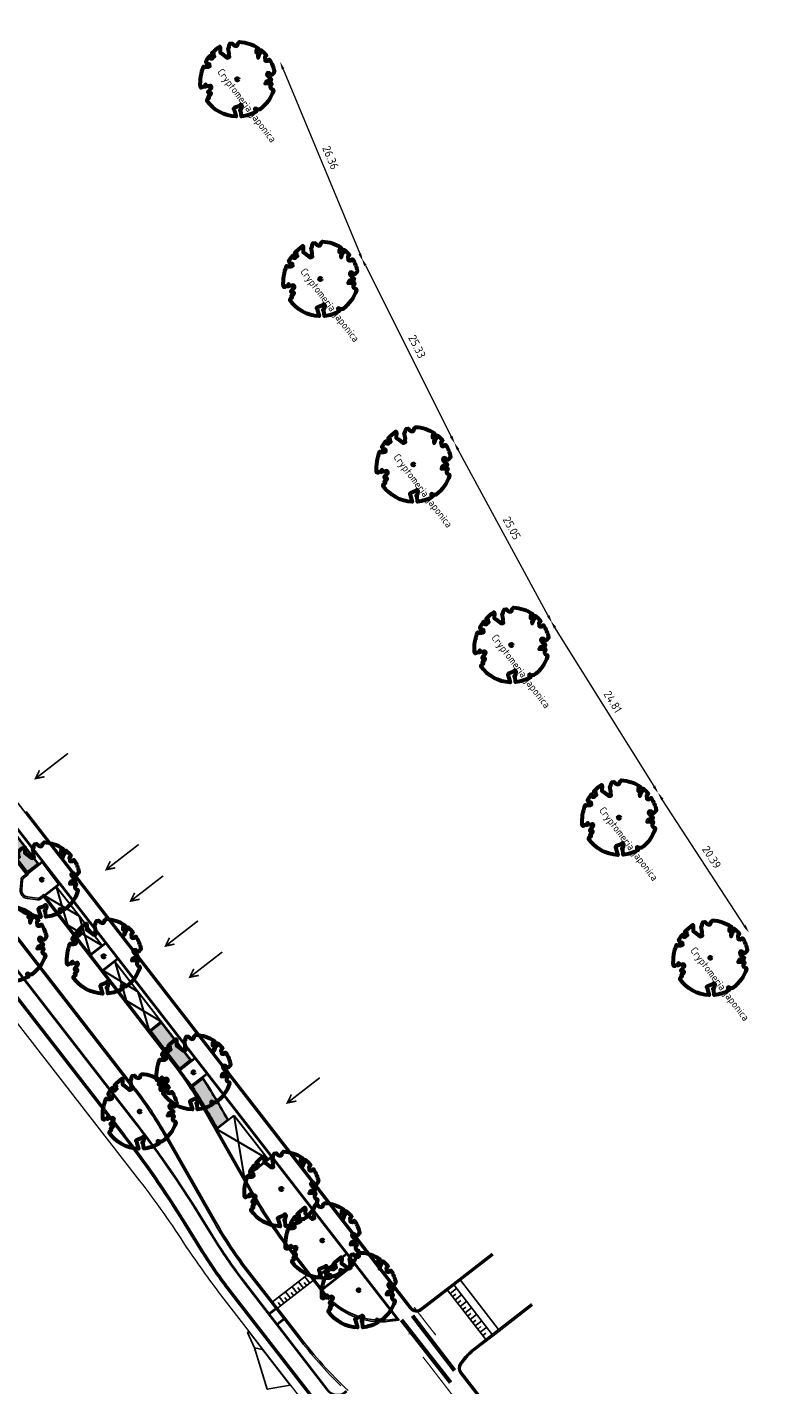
# Model space of a CAD drawing. Header units: metres. Extents: x 197051 to 198490, y 354564 to 355604.
# Tile 11 of 13: x 197309 to 197402, y 355225 to 355391. Entities that reach past the tile are written whole.
import ezdxf

# ---------------------------------------------------------------- set-up
doc = ezdxf.new("R2010")
doc.units = ezdxf.units.M
doc.header["$PDMODE"] = 3
doc.linetypes.add('5050strp', pattern=[1, 0.5, -0.5])
doc.linetypes.add('DASHED2', pattern=[0.375, 0.25, -0.125])
for name, color, linetype in [('Alternatief prins bernhard', 3, 'Continuous'), ('N-WE-VH-DREMPEL-G', 7, 'Continuous'), ('N-WE-VK-BLAUWE_ZONE-G', 5, 'Continuous'), ('N-XX-VH-KANTOPSLUITING_GELEIDEBAND_50_200_250-G', 210, 'Continuous'), ('N-XX-VH-KANTOPSLUITING_INRITVERLOOPBAND_50_200_250-G', 10, 'Continuous'), ('N-XX-VH-KANTOPSLUITING_OPSLUITBAND_100_200-G', 170, 'Continuous'), ('N-XX-VH-KANTOPSLUITING_VOORKANTBAND-G', 7, 'Continuous')]:
    doc.layers.add(name, color=color, linetype=linetype)
for name, color, linetype, lineweight in [('mk-nw-5050 blok', 7, '5050strp', 35), ('N-WE-GR-BOOM-S', 86, 'Continuous', 40), ('N-WE-IE-PARKEERVAK_LANGSPARKEREN-G', 7, 'Continuous', 25), ('N-WE-VW-MARKERING_DWARS_DRIEHOEK_5050-G', 7, 'VW-HAAIETAND50-L-N', 35), ('nieuwe boomspiegels', 86, 'Continuous', 20), ('Ontwerp', 7, 'Continuous', 20), ('Parkeervak', 7, 'Continuous', 20), ('Parkeervak_arcering', 7, 'Continuous', 20)]:
    doc.layers.add(name, color=color, linetype=linetype, lineweight=lineweight)
doc.layers.add('uitritten', color=34, linetype='Continuous', lineweight=30, plot=False)
doc.styles.add('NLCS-ISO', font='NLCS-ISO.ttf')
doc.styles.add('NLCS-ISO-M500-T25', font='NLCS-ISO.ttf', dxfattribs={"height": 1})
doc.linetypes.add('VW-HAAIETAND50-L-N', pattern='A,0,-0.5,[150,NLCS.SHX,S=1,R=0,X=-0.625,Y=0],-0.5', length=1)
doc.dimstyles.new('NLCS-M200-T25-PIJL', dxfattribs={"dimscale": 0.5, "dimtxt": 1, "dimasz": 1, "dimexe": 1, "dimexo": 1, "dimgap": 0.7, "dimtad": 1, "dimzin": 0, "dimdsep": 46, "dimtxsty": 'NLCS-ISO', "dimcen": 0, "dimdle": 2, "dimse1": 1, "dimse2": 1, "dimclrd": 256, "dimclre": 256, "dimclrt": 256, "dimadec": 1, "dimazin": 0, "dimtfac": 1, "dimtofl": 0, "dimtmove": 1, "dimatfit": 0, "dimfxl": 2, "dimfxlon": 1, "dimtfillclr": 254, "dimtolj": 1, "dimtzin": 0, "dimlwd": 18, "dimlwe": 18, "dimarcsym": 0})

# ---------------------------------------------------------------- blocks, each defined once
blk = doc.blocks.new('*U480')
at = {"layer": 'Parkeervak_arcering'}
h = blk.add_hatch(color=253, dxfattribs=at)
h.dxf.hatch_style = 1
h.paths.add_polyline_path([(0, 6), (0, 0), (1.8, 0), (1.8, 6)])
h.paths.add_polyline_path([(1.67, 5.87), (1.67, 0.13), (0.13, 0.13), (0.13, 5.87)], flags=16)
at = {"layer": 'Parkeervak_arcering', "true_color": 0xb97150}
h = blk.add_hatch(color=13, dxfattribs=at)
h.dxf.hatch_style = 1
h.paths.add_polyline_path([(1.67, 5.87), (1.67, 0.13), (0.13, 0.13), (0.13, 5.87)])
at = {"layer": 'N-WE-IE-PARKEERVAK_LANGSPARKEREN-G'}
blk.add_lwpolyline([(1.8, 0), (0, 0), (0, 6), (1.8, 6)], close=True, dxfattribs=at)
at = {"layer": 'N-WE-IE-PARKEERVAK_LANGSPARKEREN-G', "lineweight": 9}
blk.add_lwpolyline([(1.67, 0.13), (0.13, 0.13), (0.13, 5.87), (1.67, 5.87)], close=True, dxfattribs=at)
blk = doc.blocks.new('*U467')
at = {"layer": 'N-WE-GR-BOOM-S', "lineweight": 60}
blk.add_lwpolyline([(0.43, 4.71), (0.44, 4.72), (0.45, 4.73), (0.46, 4.74), (0.47, 4.75), (0.47, 4.75), (0.48, 4.76), (0.49, 4.77), (0.49, 4.78), (0.5, 4.79), (0.51, 4.8), (0.51, 4.82), (0.52, 4.84), (0.52, 4.86), (0.51, 4.88), (0.51, 4.92), (0.48, 5.03, -0.52938), (0.53, 5.1, -0.087139), (2.22, 4.62, -0.372341), (2.28, 4.47), (2.35, 4.12), (2.18, 3.95), (1.99, 3.99), (1.77, 3.82), (1.85, 3.6), (2.09, 3.53), (2.71, 3.67), (2.86, 3.59), (2.85, 3.45), (2.71, 3.36), (2.58, 2.94), (2.74, 2.67), (3.17, 3.35, -0.504641), (3.41, 3.14, 0.331948), (3.54, 2.92, 0.282008), (3.99, 3), (3.96, 2.99, -0.512156), (4.16, 2.98, -0.16076), (5.09, -0.06), (4.98, -0.17), (4.98, -0.29), (4.86, -0.31), (4.88, -0.44), (4.7, -0.38), (4.64, -0.52), (4.86, -0.67), (4.93, -0.72), (5.05, -0.6, -0.106371), (4.34, -2.61), (3.71, -2.2), (3.59, -2.28), (3.51, -1.94), (3.29, -1.67), (3.02, -1.68), (3.03, -1.99), (2.83, -2.68), (2.86, -2.81), (3.01, -2.83), (3.93, -3.18, -0.236298), (-0.23, -5.01, 0.159625), (-0.35, -4.77, 0.350802), (-0.31, -4.53, -0.504641), (-0.6, -4.39), (-0.53, -4.17), (-0.65, -3.96), (-0.8, -3.98), (-0.82, -4.14), (-0.94, -4.21), (-1.08, -4.11), (-1.2, -3.47), (-1.29, -3.38), (-1.52, -3.39), (-1.59, -3.66), (-1.68, -3.69), (-1.77, -3.92), (-2, -3.8, 0.733583), (-1.92, -3.97, -0.861625), (-1.87, -4.13, 0.279978), (-2.04, -4.39), (-2.04, -4.4, -0.827056), (-2.21, -4.58, -0.116774), (-4.15, -2.56), (-4.11, -2.55), (-4.08, -2.54), (-4.06, -2.53), (-4.04, -2.52), (-4.02, -2.51), (-4.01, -2.5), (-4, -2.49), (-3.77, -2.18), (-3.76, -2.17), (-3.76, -2.16), (-3.75, -2.15), (-3.75, -2.14), (-3.75, -2.13), (-3.74, -2.12), (-3.74, -2.11), (-3.74, -2.1), (-3.73, -2.09), (-3.72, -2.07), (-3.71, -2.06), (-3.71, -2.04), (-3.7, -2.02), (-3.69, -2.01), (-3.68, -1.99), (-3.68, -1.97), (-3.67, -1.96), (-3.67, -1.94), (-3.67, -1.93), (-3.67, -1.92), (-3.67, -1.9), (-3.67, -1.89), (-3.67, -1.88), (-3.68, -1.88), (-3.68, -1.87), (-3.69, -1.87), (-3.7, -1.87), (-3.71, -1.87), (-3.72, -1.87), (-3.73, -1.86), (-3.74, -1.86), (-3.75, -1.86), (-3.76, -1.86), (-3.78, -1.85), (-3.79, -1.84), (-3.8, -1.83), (-3.81, -1.83), (-3.83, -1.82), (-3.84, -1.81), (-3.85, -1.8), (-3.87, -1.78), (-3.88, -1.77), (-3.89, -1.76), (-3.91, -1.75), (-4.15, -2.03), (-4.16, -2.01), (-4.17, -2), (-4.18, -1.98), (-4.19, -1.97), (-4.2, -1.95), (-4.22, -1.94), (-4.24, -1.93), (-4.27, -1.92), (-4.32, -1.93), (-4.38, -1.94), (-4.46, -1.97, -0.040997), (-4.79, -1.03), (-4.62, -1.06), (-4.46, -1.16), (-4.38, -1.08), (-4.28, -0.93), (-4.38, -0.78), (-4.32, -0.57), (-4.52, -0.55), (-4.65, -0.42), (-4.89, -0.58, -0.05814), (-4.99, 0.83), (-4.85, 0.8), (-4.3, 0.36), (-4.06, 0.45), (-3.13, 0.69), (-3.05, 1), (-3.41, 1.14), (-3.46, 1.26), (-4.12, 1.58), (-4.14, 1.77), (-4.36, 1.96), (-4.45, 2.14), (-4.3, 2.38), (-3.96, 2.43), (-3.65, 2.63), (-3.65, 2.84), (-3.84, 3.07), (-3.79, 3.16), (-3.86, 3.31, -0.13428), (-1.66, 4.83, -0.541727), (-1.6, 4.78), (-1.61, 4.64), (-1.61, 4.56), (-1.6, 4.51), (-1.58, 4.46), (-1.56, 4.43), (-1.53, 4.41), (-1.51, 4.39), (-1.49, 4.38), (-1.47, 4.36), (-1.45, 4.34), (-1.43, 4.32), (-1.41, 4.31), (-1.4, 4.3), (-1.38, 4.28), (-1.36, 4.28), (-1.35, 4.27), (-1.33, 4.27), (-1.31, 4.28), (-1.29, 4.28), (-1.27, 4.29), (-1.25, 4.31), (-1.23, 4.32), (-1.21, 4.33), (-1.19, 4.34), (-1.17, 4.34), (-1.15, 4.35), (-1.13, 4.35), (-1.11, 4.35), (-1.09, 4.36), (-1.07, 4.36), (-1.05, 4.36), (-1.03, 4.37), (-1.01, 4.38), (-1, 4.39), (-0.99, 4.41), (-0.97, 4.42), (-0.96, 4.32), (-0.94, 4.3), (-0.83, 4.12), (-0.61, 4), (-0.93, 4.51), (-0.92, 4.52), (-0.92, 4.54), (-0.92, 4.55), (-0.92, 4.57), (-0.92, 4.58), (-0.93, 4.6), (-0.94, 4.61), (-0.95, 4.63), (-0.97, 4.65), (-0.99, 4.67), (-1.02, 4.69), (-1.05, 4.72), (-1.08, 4.75), (-1.12, 4.79), (-1.2, 4.9, -0.543104), (-1.17, 4.98, -0.046766), (-0.23, 5.12, -0.385168), (-0.18, 5.07), (-0.15, 4.88), (-0.14, 4.82), (-0.12, 4.78), (-0.1, 4.75), (-0.09, 4.74), (-0.07, 4.73), (-0.05, 4.73), (-0.03, 4.73), (-0.01, 4.72), (0.01, 4.72), (0.03, 4.72), (0.04, 4.71), (0.06, 4.7), (0.08, 4.7), (0.09, 4.69), (0.11, 4.68), (0.12, 4.67), (0.14, 4.67), (0.15, 4.66), (0.17, 4.65), (0.18, 4.65), (0.19, 4.64), (0.2, 4.63), (0.21, 4.62), (0.22, 4.61), (0.23, 4.6), (0.23, 4.59), (0.24, 4.58), (0.24, 4.58), (0.25, 4.57), (0.25, 4.56), (0.26, 4.56), (0.27, 4.56), (0.28, 4.56), (0.29, 4.56), (0.3, 4.57), (0.31, 4.57), (0.32, 4.58), (0.34, 4.59), (0.35, 4.6), (0.36, 4.62), (0.37, 4.63), (0.38, 4.64), (0.39, 4.66), (0.4, 4.67), (0.41, 4.69), (0.42, 4.7)], format="xyb", close=True, dxfattribs=at)
blk.add_circle((0, 0), 0.15, dxfattribs=at)
at = {"color": 7, "style": 'NLCS-ISO-M500-T25'}
for tag, p in [('NR', (-2.46, -0.4)), ('NAAM', (-2.46, -1.6))]:
    blk.add_attdef(tag, p, '', height=1, dxfattribs=at)
at = {"color": 7, "style": 'NLCS-ISO-M500-T25', "flags": 1}
for tag, p in [('WETNAAM', (-2.46, -2.8)), ('STAMDIA', (-2.46, -4)), ('STAMOMTR', (-2.46, -5.2)), ('OPMERKING', (-2.46, -6.4)), ('HANDH_KAPPEN', (-2.46, -7.6))]:
    blk.add_attdef(tag, p, '', height=1, dxfattribs=at)
blk = doc.blocks.new('Drempel')
at = {"layer": 'N-WE-VH-DREMPEL-G', "flags": 128}
for points in [[(0, 0), (0, -5.5)], [(-1, 0), (-1, -5.5)], [(-1, -0.5), (0, -0.5)], [(-1, -1), (-0.5, -1)], [(-1, -1.5), (0, -1.5)], [(-1, -2), (-0.5, -2)], [(-1, -2.5), (0, -2.5)], [(-1, -3), (-0.5, -3)], [(-1, -3.5), (0, -3.5)], [(-1, -4), (-0.5, -4)], [(-1, -4.5), (0, -4.5)], [(-1, -5), (-0.5, -5)]]:
    blk.add_lwpolyline(points, dxfattribs=at)
blk = doc.blocks.new('*D470')
at = {"linetype": 'Continuous', "lineweight": 18, "transparency": 16777216}
blk.add_line((197340.54, 355385.39), (197349.89, 355362.9), dxfattribs=at)
at = {"transparency": 16777216}
for points in [[(197340.69, 355385.46), (197340.39, 355385.33), (197340.16, 355386.32)], [(197350.04, 355362.96), (197349.73, 355362.83), (197350.27, 355361.97)]]:
    blk.add_solid(points, dxfattribs=at)
at = {"layer": 'Defpoints', "color": 0, "transparency": 16777216}
for p in [(197334.95, 355384.15), (197350.27, 355361.97), (197345.07, 355359.81)]:
    blk.add_point(p, dxfattribs=at)
at = {"transparency": 16777216, "insert": (197346.32, 355374.61), "char_height": 1, "attachment_point": 5, "rotation": 292.5633, "style": 'NLCS-ISO'}
blk.add_mtext('\\A1;26.36', dxfattribs=at)
blk = doc.blocks.new('*D471')
at = {"linetype": 'Continuous', "lineweight": 18, "transparency": 16777216}
blk.add_line((197350.56, 355361.45), (197361.02, 355340.6), dxfattribs=at)
at = {"transparency": 16777216}
for points in [[(197350.71, 355361.52), (197350.42, 355361.38), (197350.12, 355362.34)], [(197361.17, 355340.67), (197360.87, 355340.52), (197361.47, 355339.7)]]:
    blk.add_solid(points, dxfattribs=at)
at = {"layer": 'Defpoints', "color": 0, "transparency": 16777216}
for p in [(197345.07, 355359.81), (197361.47, 355339.7), (197356.42, 355337.17)]:
    blk.add_point(p, dxfattribs=at)
at = {"transparency": 16777216, "insert": (197356.87, 355351.56), "char_height": 1, "attachment_point": 5, "rotation": 296.632, "style": 'NLCS-ISO'}
blk.add_mtext('\\A1;25.33', dxfattribs=at)
blk = doc.blocks.new('*D472')
at = {"linetype": 'Continuous', "lineweight": 18, "transparency": 16777216}
blk.add_line((197372.85, 355318.72), (197361.86, 355338.98), dxfattribs=at)
at = {"transparency": 16777216}
for points in [[(197362.01, 355339.06), (197361.72, 355338.9), (197361.39, 355339.86)], [(197372.99, 355318.8), (197372.7, 355318.64), (197373.32, 355317.84)]]:
    blk.add_solid(points, dxfattribs=at)
at = {"layer": 'Defpoints', "color": 0, "transparency": 16777216}
for p in [(197361.39, 355339.86), (197356.42, 355337.17), (197368.36, 355315.15)]:
    blk.add_point(p, dxfattribs=at)
at = {"transparency": 16777216, "insert": (197368.41, 355329.42), "char_height": 1, "attachment_point": 5, "rotation": 298.4597, "style": 'NLCS-ISO'}
blk.add_mtext('\\A1;25.05', dxfattribs=at)
blk = doc.blocks.new('*D473')
at = {"linetype": 'Continuous', "lineweight": 18, "transparency": 16777216}
blk.add_line((197385.74, 355297.92), (197373.67, 355317.28), dxfattribs=at)
at = {"transparency": 16777216}
for points in [[(197373.81, 355317.37), (197373.53, 355317.19), (197373.14, 355318.13)], [(197385.88, 355298.01), (197385.59, 355297.83), (197386.26, 355297.07)]]:
    blk.add_solid(points, dxfattribs=at)
at = {"layer": 'Defpoints', "color": 0, "transparency": 16777216}
for p in [(197373.14, 355318.13), (197368.36, 355315.15), (197381.48, 355294.09)]:
    blk.add_point(p, dxfattribs=at)
at = {"transparency": 16777216, "insert": (197380.72, 355308.23), "char_height": 1, "attachment_point": 5, "rotation": 301.9335, "style": 'NLCS-ISO'}
blk.add_mtext('\\A1;24.81', dxfattribs=at)
blk = doc.blocks.new('*D474')
at = {"linetype": 'Continuous', "lineweight": 18, "transparency": 16777216}
blk.add_line((197396.77, 355280.91), (197386.75, 355296.32), dxfattribs=at)
at = {"transparency": 16777216}
for points in [[(197386.89, 355296.41), (197386.61, 355296.23), (197386.21, 355297.16)], [(197396.91, 355281), (197396.63, 355280.81), (197397.32, 355280.07)]]:
    blk.add_solid(points, dxfattribs=at)
at = {"layer": 'Defpoints', "color": 0, "transparency": 16777216}
for p in [(197386.21, 355297.16), (197381.48, 355294.09), (197392.59, 355277)]:
    blk.add_point(p, dxfattribs=at)
at = {"transparency": 16777216, "insert": (197392.77, 355289.27), "char_height": 1, "attachment_point": 5, "rotation": 303.0228, "style": 'NLCS-ISO'}
blk.add_mtext('\\A1;20.39', dxfattribs=at)
blk = doc.blocks.new('Inrit_icoon')
at = {"layer": 'uitritten', "const_width": 0.2}
for points in [[(0, 0), (0, 5)], [(0.5, 1), (0, 0), (-0.5, 1)]]:
    blk.add_lwpolyline(points, dxfattribs=at)

msp = doc.modelspace()

# ---------------------------------------------------------------- hatches: boundary and pattern name
h = msp.add_hatch(color=253)
h.dxf.hatch_style = 1
edge = h.paths.add_edge_path(flags=16)
edge.add_arc((197258.526, 355215.64), 85.944, 28.96316, 32.81677)
edge.add_line((197330.754, 355262.218), (197329.534, 355261.269))
edge.add_arc((197258.526, 355215.64), 84.404, 28.80078, 32.72403, ccw=False)
edge.add_line((197332.489, 355256.303), (197333.721, 355257.259))
edge = h.paths.add_edge_path()
edge.add_arc((197258.526, 355215.64), 86.074, 28.88901, 32.91131)
edge.add_line((197330.786, 355262.408), (197329.36, 355261.298))
edge.add_arc((197258.526, 355215.64), 84.274, 28.6973, 32.80479, ccw=False)
edge.add_line((197332.448, 355256.107), (197333.889, 355257.224))
at = {"true_color": 0xb97150}
h = msp.add_hatch(color=13, dxfattribs=at)
h.dxf.hatch_style = 1
edge = h.paths.add_edge_path()
edge.add_arc((197258.526, 355215.64), 85.944, 28.96316, 32.81677)
edge.add_line((197330.754, 355262.218), (197329.534, 355261.269))
edge.add_arc((197258.526, 355215.64), 84.404, 28.80078, 32.72403, ccw=False)
edge.add_line((197332.489, 355256.303), (197333.721, 355257.259))

# ---------------------------------------------------------------- linework, layer by layer
for points in [[(197336.361, 355231.423), (197336.202, 355231.301), (197337.039, 355229.442), (197338.044, 355229.244), (197338.043, 355229.246), (197336.361, 355231.423)], [(197338.044, 355229.244), (197337.039, 355229.442), (197338.602, 355224.385), (197341.404, 355224.888), (197338.044, 355229.244)]]:
    msp.add_lwpolyline(points, close=True)
at = {"layer": 'Alternatief prins bernhard'}
msp.add_lwpolyline([(197355.884, 355231.117, -0.0001005), (197355.876, 355231.121, -0.0001005)], format="xyb", dxfattribs=at)
at = {"layer": 'mk-nw-5050 blok', "const_width": 0.5, "flags": 128}
for points in [[(197356.3, 355233.349), (197361.427, 355226.66)], [(197354.963, 355232.831), (197360.956, 355225.189)]]:
    msp.add_lwpolyline(points, dxfattribs=at)
at = {"layer": 'N-WE-VH-DREMPEL-G', "flags": 128}
for points in [[(197360.887, 355236.067), (197361.678, 355236.679)], [(197361.372, 355237.074), (197366.016, 355231.07)], [(197362.163, 355237.686), (197366.807, 355231.681)], [(197360.581, 355236.462), (197365.226, 355230.456)], [(197361.193, 355235.671), (197361.589, 355235.977)], [(197361.499, 355235.276), (197362.29, 355235.888)], [(197361.805, 355234.88), (197362.2, 355235.186)], [(197362.111, 355234.485), (197362.902, 355235.097)], [(197362.416, 355234.089), (197362.812, 355234.395)], [(197362.722, 355233.694), (197363.513, 355234.305)], [(197363.028, 355233.298), (197363.424, 355233.604)], [(197363.334, 355232.903), (197364.125, 355233.514)], [(197363.64, 355232.507), (197364.035, 355232.813)], [(197363.946, 355232.112), (197364.737, 355232.723)], [(197364.252, 355231.716), (197364.647, 355232.022)], [(197364.558, 355231.321), (197365.349, 355231.932)], [(197364.863, 355230.925), (197365.259, 355231.231)]]:
    msp.add_lwpolyline(points, dxfattribs=at)
at = {"layer": 'N-WE-VK-BLAUWE_ZONE-G', "color": 5, "linetype": 'DASHED2', "const_width": 0.1, "flags": 128}
msp.add_lwpolyline([(197324.189, 355268.049), (197327.865, 355263.308)], dxfattribs=at)
msp.add_lwpolyline([(197329.277, 355261.239, -0.0163061), (197332.356, 355256.059)], format="xyb", dxfattribs=at)
at = {"layer": 'N-WE-VW-MARKERING_DWARS_DRIEHOEK_5050-G', "const_width": 0.15, "flags": 128}
for points in [[(197359.139, 355230.99, -0.0061898), (197356.513, 355234.381)], [(197357.575, 355228.318, -0.0017317), (197361.168, 355223.66, 0.0062474)]]:
    msp.add_lwpolyline(points, format="xyb", dxfattribs=at)
at = {"layer": 'N-XX-VH-KANTOPSLUITING_GELEIDEBAND_50_200_250-G', "flags": 128}
for points in [[(197241.301, 355365.487), (197282.053, 355312.932), (197282.583, 355313.343, -0.1987875), (197282.805, 355313.404), (197283.977, 355313.256, -0.1990372), (197284.509, 355312.952), (197285.231, 355312.022, -0.1987875), (197285.392, 355311.432), (197285.237, 355310.197, -0.1990372), (197285.123, 355309.997), (197284.627, 355309.613), (197322.326, 355260.995, -0.035259), (197326.03, 355255.453), (197332.122, 355244.769, 0.0354835), (197336.293, 355238.528), (197339.226, 355234.749)], [(197252.475, 355364.136), (197264.61, 355345.055), (197309.487, 355287.181), (197308.912, 355286.735, 0.207272), (197308.797, 355286.526), (197308.684, 355285.317, 0.4050136), (197309.4, 355284.423), (197310.644, 355284.267, 0.1987561), (197310.866, 355284.327), (197311.387, 355284.731), (197326.989, 355264.611, -0.035259), (197331.154, 355258.378), (197337.15, 355247.861, 0.0354834), (197341.073, 355241.992), (197343.887, 355238.367)], [(197345.729, 355236, 0.2544105), (197353.533, 355232.861)], [(197341.066, 355232.379), (197342.402, 355230.657, 0.035086), (197347.565, 355224.796)]]:
    msp.add_lwpolyline(points, format="xyb", dxfattribs=at)
for points in [[(197315.065, 355287.331), (197309.244, 355294.838)], [(197336.713, 355259.414), (197327.828, 355270.872)], [(197349.468, 355242.965), (197340.834, 355254.1)], [(197366.023, 355240.923), (197361.25, 355237.232)], [(197366.138, 355230.912), (197370.917, 355234.622)]]:
    msp.add_lwpolyline(points, dxfattribs=at)
at = {"layer": 'N-XX-VH-KANTOPSLUITING_INRITVERLOOPBAND_50_200_250-G', "flags": 128}
for points in [[(197270.422, 355320.589), (197290.104, 355295.205), (197320.844, 355255.564, -0.0262184), (197328.485, 355244.564), (197330.598, 355241.154, 0.0263464), (197333.976, 355236.294), (197333.976, 355236.294), (197348.31, 355217.791, 0.0503257), (197353.039, 355212.811), (197353.724, 355212.222, -0.0500828), (197357.827, 355207.906), (197359.725, 355205.461)], [(197270.501, 355320.65), (197290.183, 355295.267), (197320.923, 355255.625, -0.0262184), (197328.564, 355244.625), (197330.677, 355241.215, 0.0263464), (197334.055, 355236.355), (197334.055, 355236.355), (197348.389, 355217.852, 0.0503257), (197353.118, 355212.873), (197353.803, 355212.283, -0.0500828), (197357.906, 355207.968), (197359.804, 355205.522)], [(197361.311, 355237.153), (197357.357, 355234.095, -0.4138246), (197356.095, 355234.256), (197349.389, 355242.903)], [(197361.25, 355237.232), (197357.295, 355234.174, -0.4138246), (197356.174, 355234.317), (197349.468, 355242.965)], [(197343.808, 355238.306), (197345.482, 355236.148, 0.0073774), (197345.652, 355235.936, 0.0073774)], [(197343.887, 355238.367), (197345.561, 355236.21, 0.0073774), (197345.729, 355236)], [(197368.921, 355217.751), (197362.211, 355226.395, -0.3212355), (197362.171, 355227.443, -0.0676697), (197363.572, 355229.045), (197366.077, 355230.991)], [(197369, 355217.812), (197362.29, 355226.457, -0.3212355), (197362.254, 355227.388, -0.0675782), (197363.635, 355228.968), (197366.138, 355230.912)]]:
    msp.add_lwpolyline(points, format="xyb", dxfattribs=at)
for points in [[(197314.986, 355287.27), (197327.749, 355270.811)], [(197315.065, 355287.331), (197327.828, 355270.872)], [(197336.634, 355259.353), (197340.755, 355254.038)], [(197336.713, 355259.414), (197340.834, 355254.1)], [(197339.226, 355234.749), (197341.066, 355232.379)], [(197339.305, 355234.811), (197341.145, 355232.441)], [(197353.533, 355232.861), (197354.431, 355232.974)], [(197353.545, 355232.762), (197354.443, 355232.875)]]:
    msp.add_lwpolyline(points, dxfattribs=at)
at = {"layer": 'N-XX-VH-KANTOPSLUITING_OPSLUITBAND_100_200-G', "flags": 128}
for points in [[(197242.927, 355376.73), (197250.293, 355367.272), (197354.58, 355232.782)], [(197311.448, 355284.652), (197313.186, 355286.001), (197311.164, 355288.608), (197309.426, 355287.26)], [(197318.942, 355278.741), (197317.124, 355277.332)], [(197320.351, 355276.924), (197318.536, 355275.511)], [(197329.828, 355264.703), (197327.927, 355263.229)], [(197331.237, 355262.886), (197329.305, 355261.382)], [(197335.875, 355250.127), (197339.157, 355252.672)], [(197344.285, 355237.854), (197348.257, 355240.937)], [(197349.299, 355239.593), (197345.328, 355236.511)], [(197338.819, 355233.61), (197339.625, 355234.236)], [(197339.856, 355232.263), (197340.667, 355232.893)]]:
    msp.add_lwpolyline(points, dxfattribs=at)
msp.add_lwpolyline([(197348.312, 355224.099), (197348.053, 355223.891, -0.3960754), (197345.892, 355224.254), (197335.826, 355237.336, -0.0263468), (197332.219, 355242.525), (197330.27, 355245.67, 0.0262184), (197322.503, 355256.851), (197250.981, 355349.087), (197244.692, 355356.6, -0.1175137), (197243.843, 355358.301), (197243.581, 355359.423, 0.1082215), (197242.311, 355362.088), (197240.589, 355364.306, -0.4157363), (197240.679, 355365.009), (197241.46, 355365.609)], format="xyb", dxfattribs=at)
at = {"layer": 'N-XX-VH-KANTOPSLUITING_VOORKANTBAND-G', "flags": 128}
for points in [[(197243.006, 355376.791), (197250.372, 355367.333), (197354.696, 355232.795)], [(197311.509, 355284.573), (197313.327, 355285.983), (197311.182, 355288.749), (197309.364, 355287.339)], [(197318.881, 355278.82), (197317.063, 355277.411)], [(197320.413, 355276.845), (197318.597, 355275.432)], [(197329.766, 355264.782), (197327.865, 355263.308)], [(197331.298, 355262.807), (197329.36, 355261.298)], [(197335.814, 355250.206), (197339.096, 355252.751)], [(197344.347, 355237.775), (197348.318, 355240.858)], [(197349.237, 355239.672), (197345.266, 355236.59)], [(197338.88, 355233.531), (197339.686, 355234.157)], [(197339.795, 355232.342), (197340.606, 355232.972)]]:
    msp.add_lwpolyline(points, dxfattribs=at)
for points in [[(197366.146, 355240.766), (197357.418, 355234.016, -0.4138246), (197356.016, 355234.194), (197251.293, 355369.246)], [(197476.63, 355055.173), (197357.985, 355208.029, 0.0500828), (197353.854, 355212.374), (197353.169, 355212.963, -0.0503257), (197348.468, 355217.913), (197334.134, 355236.417, -0.0263468), (197330.768, 355241.259), (197328.655, 355244.669, 0.0262184), (197321.002, 355255.686), (197249.501, 355347.894), (197243.484, 355355.083, -0.1266072), (197242.196, 355357.783), (197242.085, 355358.353, 0.1176954), (197240.737, 355361.311), (197235.607, 355367.896)], [(197250.027, 355367.613), (197264.446, 355344.94), (197309.206, 355287.217), (197308.789, 355286.893, 0.207272), (197308.598, 355286.545), (197308.484, 355285.335, 0.4050136), (197309.375, 355284.225), (197310.619, 355284.068, 0.1987561), (197310.988, 355284.169), (197311.351, 355284.451), (197326.831, 355264.488, -0.035259), (197330.98, 355258.279), (197336.977, 355247.762, 0.0354834), (197340.915, 355241.869), (197345.403, 355236.087, 0.2625571), (197353.556, 355232.662), (197354.696, 355232.795)], [(197348.238, 355224.168), (197347.994, 355223.972, -0.3952428), (197345.972, 355224.314), (197335.905, 355237.397, -0.0263468), (197332.304, 355242.577), (197330.355, 355245.723, 0.0262184), (197322.582, 355256.912), (197251.059, 355349.15), (197244.768, 355356.665, -0.1175137), (197243.94, 355358.324), (197243.679, 355359.446, 0.1082215), (197242.39, 355362.15), (197240.668, 355364.367, -0.4157363), (197240.74, 355364.93), (197241.52, 355365.529)], [(197241.46, 355365.609), (197282.089, 355313.213), (197282.461, 355313.501, -0.1987875), (197282.83, 355313.602), (197284.002, 355313.454, -0.1990372), (197284.667, 355313.075), (197285.389, 355312.145, -0.1987875), (197285.591, 355311.407), (197285.435, 355310.172, -0.1990372), (197285.245, 355309.839), (197284.908, 355309.577), (197322.484, 355261.118, -0.035259), (197326.203, 355255.552), (197332.296, 355244.868), (197332.296, 355244.868, 0.0354835), (197336.451, 355238.651), (197342.57, 355230.768, 0.0418428), (197348.47, 355224.225)], [(197498.811, 355069.046, -0.1243611), (197496.446, 355067.755), (197496.035, 355067.649, 0.1013338), (197492.249, 355065.8), (197491.895, 355065.527, -0.4109517), (197490.499, 355065.701, 0.1963429), (197486.552, 355067.938, -0.1982456), (197483.902, 355069.453), (197421.127, 355150.328, -0.1338105), (197419.512, 355154.212, 0.1339038), (197417.087, 355160.042), (197410.388, 355168.598, 0.1325655), (197405.398, 355172.366, -0.1326588), (197402.069, 355174.881), (197362.132, 355226.334, -0.3212355), (197362.087, 355227.498, -0.0677596), (197363.508, 355229.123), (197370.794, 355234.78)]]:
    msp.add_lwpolyline(points, format="xyb", dxfattribs=at)
at = {"layer": 'nieuwe boomspiegels'}
for points in [[(197317.063, 355277.411), (197318.879, 355278.823), (197320.411, 355276.847), (197318.595, 355275.435)], [(197327.93, 355263.36), (197329.766, 355264.783), (197331.298, 355262.807), (197329.474, 355261.393)]]:
    msp.add_lwpolyline(points, close=True, dxfattribs=at)
at = {"layer": 'Ontwerp'}
msp.add_lwpolyline([(197288.379, 355294.447), (197323.045, 355249.789)], dxfattribs=at)
msp.add_lwpolyline([(197323.045, 355249.789, -0.0240788), (197328.742, 355241.705), (197328.742, 355241.705, 0.007596), (197332.896, 355235.892), (197336.386, 355231.396)], format="xyb", dxfattribs=at)
at = {"layer": 'Ontwerp', "flags": 128}
msp.add_lwpolyline([(197336.386, 355231.396), (197342.357, 355223.651)], dxfattribs=at)
at = {"layer": 'Parkeervak', "flags": 128}
for points in [[(197333.889, 355257.224, 0.0175524), (197330.786, 355262.408), (197329.36, 355261.298, -0.0179242), (197332.448, 355256.107)], [(197333.721, 355257.259, 0.0168161), (197330.754, 355262.218), (197329.534, 355261.269, -0.0171201), (197332.489, 355256.303)]]:
    msp.add_lwpolyline(points, format="xyb", close=True, dxfattribs=at)
at = {"layer": 'uitritten', "flags": 128}
for points in [[(197311.509, 355284.573), (197312.932, 355285.676)], [(197311.509, 355284.573), (197315.709, 355282.095)], [(197314.286, 355280.992), (197312.932, 355285.676)], [(197312.932, 355285.676), (197315.709, 355282.095), (197318.484, 355278.516)], [(197317.063, 355277.411), (197315.709, 355282.095)], [(197314.286, 355280.992), (197318.484, 355278.516)], [(197317.063, 355277.411), (197318.484, 355278.516)], [(197318.595, 355275.435), (197320.016, 355276.54)], [(197320.016, 355276.54), (197321.425, 355271.78), (197325.694, 355269.218)], [(197320.016, 355276.54), (197322.858, 355272.87), (197325.694, 355269.218)], [(197318.595, 355275.435), (197322.858, 355272.87)], [(197321.652, 355271.478), (197321.646, 355271.496)], [(197324.272, 355268.115), (197322.858, 355272.87)], [(197324.272, 355268.115), (197325.694, 355269.218)], [(197332.448, 355256.107), (197334.573, 355257.755)], [(197335.814, 355250.206), (197334.573, 355257.755)], [(197334.573, 355257.755), (197338.7, 355252.445)], [(197332.448, 355256.107), (197338.7, 355252.445)], [(197335.814, 355250.206), (197338.7, 355252.445)]]:
    msp.add_lwpolyline(points, dxfattribs=at)

# ---------------------------------------------------------------- block references
at = {"rotation": 307.8058348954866}
for p in [(197310.368, 355298.868), (197318.985, 355287.762), (197321.961, 355283.926), (197326.213, 355278.446), (197329.166, 355274.639), (197341.059, 355259.311)]:
    msp.add_blockref('Inrit_icoon', p, dxfattribs=at)
at = {"layer": 'N-WE-GR-BOOM-S'}
ref = msp.add_blockref('*U467', (197334.951, 355384.153), dxfattribs=dict(at, xscale=0.9, yscale=0.9, zscale=0.9, rotation=307.2860000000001))
ref.add_attrib('NAAM', 'Cryptomeria japonica', (197332.462, 355385.043), dxfattribs={"layer": '0', "color": 7, "height": 0.9, "rotation": 307.286, "style": 'NLCS-ISO-M500-T25'})
ref = msp.add_blockref('*U467', (197345.066, 355359.811), dxfattribs=dict(at, xscale=0.9, yscale=0.9, zscale=0.9, rotation=307.2860000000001))
ref.add_attrib('NAAM', 'Cryptomeria japonica', (197342.577, 355360.7), dxfattribs={"layer": '0', "color": 7, "height": 0.9, "rotation": 307.286, "style": 'NLCS-ISO-M500-T25'})
ref = msp.add_blockref('*U467', (197356.42, 355337.169), dxfattribs=dict(at, xscale=0.9, yscale=0.9, zscale=0.9, rotation=307.2860000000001))
ref.add_attrib('NAAM', 'Cryptomeria japonica', (197353.931, 355338.058), dxfattribs={"layer": '0', "color": 7, "height": 0.9, "rotation": 307.286, "style": 'NLCS-ISO-M500-T25'})
ref = msp.add_blockref('*U467', (197368.358, 355315.146), dxfattribs=dict(at, xscale=0.9, yscale=0.9, zscale=0.9, rotation=307.2860000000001))
ref.add_attrib('NAAM', 'Cryptomeria japonica', (197365.868, 355316.035), dxfattribs={"layer": '0', "color": 7, "height": 0.9, "rotation": 307.286, "style": 'NLCS-ISO-M500-T25'})
ref = msp.add_blockref('*U467', (197381.48, 355294.09), dxfattribs=dict(at, xscale=0.9, yscale=0.9, zscale=0.9, rotation=307.2860000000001))
ref.add_attrib('NAAM', 'Cryptomeria japonica', (197378.991, 355294.98), dxfattribs={"layer": '0', "color": 7, "height": 0.9, "rotation": 307.286, "style": 'NLCS-ISO-M500-T25'})
at = {"layer": 'N-WE-GR-BOOM-S', "xscale": 0.9, "yscale": 0.9, "zscale": 0.9}
for p, rotation in [((197311.134, 355286.527), 307.28604508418), ((197307.17, 355278.645), 307.28604508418), ((197318.681, 355277.173), 307.28604508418), ((197329.613, 355263.04), 307.2860000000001), ((197323.055, 355258.254), 307.28604508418), ((197340.324, 355248.791), 307.2860000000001), ((197345.329, 355242.52), 307.2860000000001), ((197349.75, 355236.457), 307.2860000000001)]:
    msp.add_blockref('*U467', p, dxfattribs=dict(at, rotation=rotation))
at = {"layer": 'N-WE-GR-BOOM-S'}
ref = msp.add_blockref('*U467', (197392.592, 355276.995), dxfattribs=dict(at, xscale=0.9, yscale=0.9, zscale=0.9, rotation=307.2860000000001))
ref.add_attrib('NAAM', 'Cryptomeria japonica', (197390.103, 355277.885), dxfattribs={"layer": '0', "color": 7, "height": 0.9, "rotation": 307.286, "style": 'NLCS-ISO-M500-T25'})
at = {"layer": 'N-WE-VH-DREMPEL-G', "xscale": -1, "rotation": 307.7909312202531}
msp.add_blockref('Drempel', (197343.598, 355238.413), dxfattribs=at)
at = {"layer": 'Parkeervak', "rotation": 217.79}
for p in [(197307.11, 355293.184), (197325.694, 355269.218)]:
    msp.add_blockref('*U480', p, dxfattribs=at)

# ---------------------------------------------------------------- dimensions: what is measured, and where the dimension line sits
for p1, p2, distance, picture, middle in [((197334.951, 355384.153), (197345.066, 355359.811), 5.636, '*D470', (197346.321, 355374.605)), ((197345.066, 355359.811), (197356.42, 355337.169), 5.65, '*D471', (197356.866, 355351.56)), ((197368.358, 355315.146), (197356.42, 355337.169), -5.647, '*D472', (197368.409, 355329.42)), ((197381.48, 355294.09), (197368.358, 355315.146), -5.637, '*D473', (197380.721, 355308.234)), ((197392.592, 355276.995), (197381.48, 355294.09), -5.636, '*D474', (197392.768, 355289.268))]:
    dim = msp.add_aligned_dim(p1=p1, p2=p2, distance=distance, dimstyle='NLCS-M200-T25-PIJL', override={"dimscale": 1})
    dim.commit()
    dim.dimension.update_dxf_attribs({"geometry": picture, "text_midpoint": middle})

doc.saveas('drawing.dxf')
